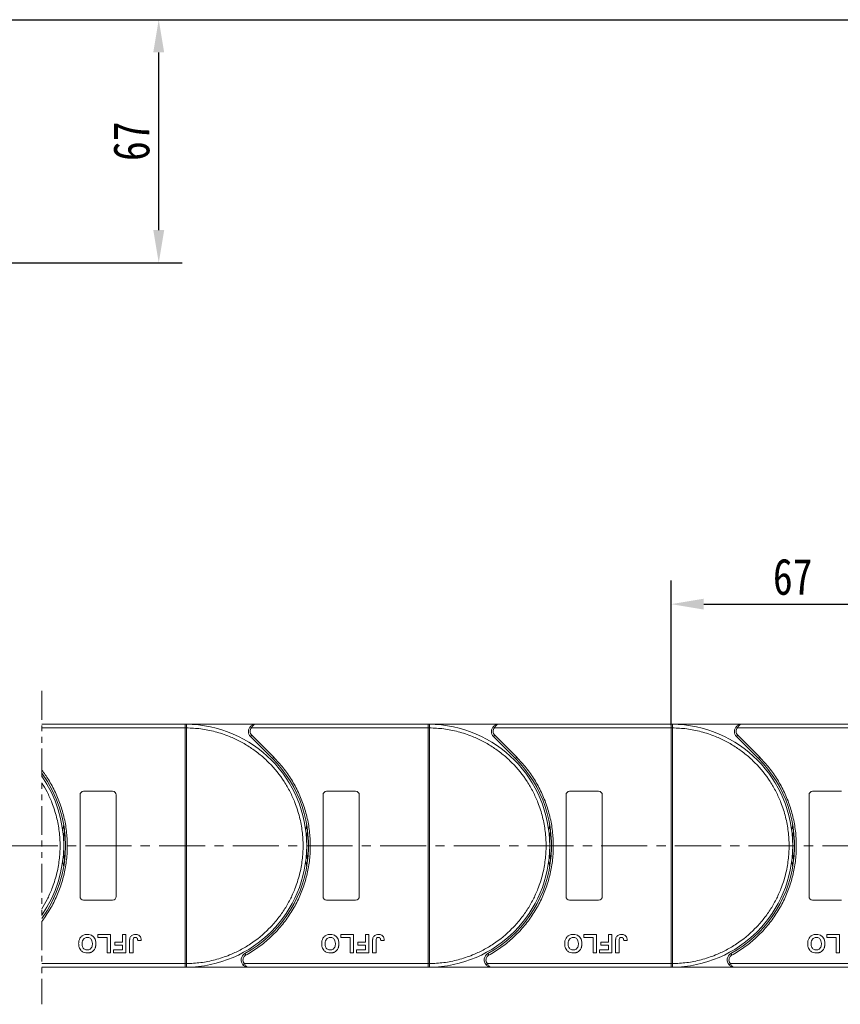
# Model space of a CAD drawing. Header units: millimetres. Extents: x 2145 to 3607, y 659 to 1692.
# Tile 35 of 85: x 3094 to 3320, y 1067 to 1338. Entities that reach past the tile are written whole.
import ezdxf

# ---------------------------------------------------------------- set-up
doc = ezdxf.new("R2010")
doc.units = ezdxf.units.MM
doc.linetypes.add('CENTERX2', pattern=[20.32, 12.7, -2.54, 2.54, -2.54])
doc.linetypes.add('PHANTOM2', pattern=[31.75, 15.875, -3.175, 3.175, -3.175, 3.175, -3.175])
doc.styles.get("Standard").update_dxf_attribs({"font": '仿宋_GB2312.ttf', "width": 0.8})
doc.dimstyles.new('副本 ISO-45.1', dxfattribs={"dimtxt": 10, "dimasz": 9, "dimexe": 6.5, "dimexo": 0.625, "dimgap": 2.5, "dimtad": 1, "dimdsep": 46, "dimtxsty": 'Standard', "dimcen": 2.5, "dimadec": 0, "dimazin": 0, "dimtfac": 1, "dimtmove": 0, "dimatfit": 3, "dimfxl": 0, "dimarcsym": 0})

# ---------------------------------------------------------------- blocks, each defined once
blk = doc.blocks.new('*D2560')
at = {"color": 0, "lineweight": -2}
for p, q in [((3009.85, 1338.08), (3513.83, 1338.08)), ((3507.33, 1085.88), (3507.33, 1329.08)), ((3431.6, 1076.88), (3513.83, 1076.88))]:
    blk.add_line(p, q, dxfattribs=at)
at = {"color": 0, "lineweight": 9}
for points in [[(3505.83, 1329.08), (3508.83, 1329.08), (3507.33, 1338.08)], [(3505.83, 1085.88), (3508.83, 1085.88), (3507.33, 1076.88)]]:
    blk.add_solid(points, dxfattribs=at)
at = {"layer": 'Defpoints', "color": 0, "lineweight": 9}
for p in [(3009.22, 1338.08), (3507.33, 1338.08), (3430.98, 1076.88)]:
    blk.add_point(p, dxfattribs=at)
at = {"color": 0, "lineweight": 9, "insert": (3499.83, 1207.48), "char_height": 10, "attachment_point": 5, "rotation": 90}
blk.add_mtext('2R+67', dxfattribs=at)
blk = doc.blocks.new('*D2563')
at = {"color": 0, "lineweight": -2}
for p, q in [((3012.85, 1338.08), (3138.55, 1338.08)), ((3132.05, 1280.08), (3132.05, 1329.08)), ((3009.85, 1271.08), (3138.55, 1271.08))]:
    blk.add_line(p, q, dxfattribs=at)
at = {"color": 0, "lineweight": 9}
for points in [[(3130.55, 1329.08), (3133.55, 1329.08), (3132.05, 1338.08)], [(3130.55, 1280.08), (3133.55, 1280.08), (3132.05, 1271.08)]]:
    blk.add_solid(points, dxfattribs=at)
at = {"layer": 'Defpoints', "color": 0, "lineweight": 9}
for p in [(3012.22, 1338.08), (3132.05, 1338.08), (3009.22, 1271.08)]:
    blk.add_point(p, dxfattribs=at)
at = {"color": 0, "lineweight": 9, "insert": (3124.55, 1304.58), "char_height": 10, "attachment_point": 5, "rotation": 90}
blk.add_mtext('67', dxfattribs=at)
blk = doc.blocks.new('*D2558')
at = {"color": 0, "lineweight": -2}
for p, q in [((3273.34, 1143.65), (3273.34, 1183.48)), ((3340.34, 1144), (3340.34, 1183.48)), ((3282.34, 1176.98), (3331.34, 1176.98))]:
    blk.add_line(p, q, dxfattribs=at)
at = {"color": 0, "lineweight": 9}
for points in [[(3282.34, 1178.48), (3282.34, 1175.48), (3273.34, 1176.98)], [(3331.34, 1178.48), (3331.34, 1175.48), (3340.34, 1176.98)]]:
    blk.add_solid(points, dxfattribs=at)
at = {"layer": 'Defpoints', "color": 0, "lineweight": 9}
for p in [(3340.34, 1176.98), (3273.34, 1143.03), (3340.34, 1143.38)]:
    blk.add_point(p, dxfattribs=at)
at = {"color": 0, "lineweight": 9, "insert": (3306.84, 1184.48), "char_height": 10, "attachment_point": 5}
blk.add_mtext('67', dxfattribs=at)

msp = doc.modelspace()

# ---------------------------------------------------------------- linework, layer by layer
at = {"color": 3, "linetype": 'PHANTOM2', "lineweight": 9, "ltscale": 0.5}
msp.add_line((3099.825, 1153.059), (3099.823, 1066.669), dxfattribs=at)
at = {"color": 7, "linetype": 'Continuous', "lineweight": 15}
for p, q in [((3139.344, 1143.88), (3099.824, 1143.88)), ((3099.824, 1142.88), (3139.344, 1142.88)), ((3139.344, 1143.88), (3139.578, 1143.879)), ((3158.755, 1143.88), (3139.344, 1143.88)), ((3139.344, 1077.882), (3139.344, 1142.878)), ((3139.344, 1142.878), (3139.694, 1142.878)), ((3139.694, 1142.881), (3139.694, 1142.878)), ((3139.694, 1142.878), (3139.694, 1077.882)), ((3157.265, 1143.213), (3157.637, 1142.88)), ((3157.637, 1142.88), (3206.344, 1142.88)), ((3206.344, 1143.88), (3158.755, 1143.88)), ((3225.755, 1143.88), (3206.344, 1143.88)), ((3206.344, 1143.88), (3206.578, 1143.879)), ((3206.344, 1077.882), (3206.344, 1142.878)), ((3206.344, 1142.878), (3206.694, 1142.878)), ((3206.694, 1142.881), (3206.694, 1142.878)), ((3206.694, 1142.878), (3206.694, 1077.882)), ((3224.265, 1143.213), (3224.637, 1142.88)), ((3224.637, 1142.88), (3273.344, 1142.88)), ((3273.344, 1143.88), (3225.755, 1143.88)), ((3273.344, 1143.88), (3273.578, 1143.879)), ((3292.755, 1143.88), (3273.344, 1143.88)), ((3273.344, 1077.882), (3273.344, 1142.878)), ((3273.344, 1142.878), (3273.694, 1142.878)), ((3273.694, 1142.881), (3273.694, 1142.878)), ((3273.694, 1142.878), (3273.694, 1077.882)), ((3291.265, 1143.213), (3291.637, 1142.88)), ((3291.637, 1142.88), (3340.344, 1142.88)), ((3340.344, 1143.88), (3292.755, 1143.88)), ((3157.695, 1140.819), (3157.341, 1140.466)), ((3157.341, 1140.466), (3163.385, 1134.421)), ((3157.695, 1140.819), (3163.739, 1134.775)), ((3224.695, 1140.819), (3224.341, 1140.466)), ((3224.341, 1140.466), (3230.385, 1134.421)), ((3224.695, 1140.819), (3230.739, 1134.775)), ((3291.695, 1140.819), (3291.341, 1140.466)), ((3291.341, 1140.466), (3297.385, 1134.421)), ((3291.695, 1140.819), (3297.739, 1134.775)), ((3163.739, 1134.775), (3163.385, 1134.421)), ((3230.739, 1134.775), (3230.385, 1134.421)), ((3297.739, 1134.775), (3297.385, 1134.421)), ((3110.344, 1096.38), (3110.344, 1124.38)), ((3111.344, 1125.38), (3119.344, 1125.38)), ((3120.344, 1124.38), (3120.344, 1096.38)), ((3177.344, 1096.38), (3177.344, 1124.38)), ((3178.344, 1125.38), (3186.344, 1125.38)), ((3187.344, 1124.38), (3187.344, 1096.38)), ((3244.344, 1096.38), (3244.344, 1124.38)), ((3245.344, 1125.38), (3253.344, 1125.38)), ((3254.344, 1124.38), (3254.344, 1096.38)), ((3311.344, 1096.38), (3311.344, 1124.38)), ((3312.344, 1125.38), (3320.344, 1125.38)), ((3119.344, 1095.38), (3111.344, 1095.38)), ((3186.344, 1095.38), (3178.344, 1095.38)), ((3253.344, 1095.38), (3245.344, 1095.38)), ((3320.344, 1095.38), (3312.344, 1095.38)), ((3115.228, 1085.046), (3115.228, 1085.88)), ((3115.228, 1085.88), (3118.754, 1085.88)), ((3118.754, 1085.88), (3118.754, 1080.88)), ((3122.023, 1085.88), (3122.985, 1085.88)), ((3122.023, 1083.764), (3122.023, 1085.88)), ((3122.985, 1085.88), (3122.985, 1080.88)), ((3182.228, 1085.88), (3185.754, 1085.88)), ((3182.228, 1085.046), (3182.228, 1085.88)), ((3185.754, 1085.88), (3185.754, 1080.88)), ((3189.023, 1085.88), (3189.985, 1085.88)), ((3189.023, 1083.764), (3189.023, 1085.88)), ((3189.985, 1085.88), (3189.985, 1080.88)), ((3249.228, 1085.88), (3252.754, 1085.88)), ((3249.228, 1085.046), (3249.228, 1085.88)), ((3252.754, 1085.88), (3252.754, 1080.88)), ((3256.023, 1085.88), (3256.985, 1085.88)), ((3256.023, 1083.764), (3256.023, 1085.88)), ((3256.985, 1085.88), (3256.985, 1080.88)), ((3316.228, 1085.88), (3319.754, 1085.88)), ((3316.228, 1085.046), (3316.228, 1085.88)), ((3319.754, 1085.88), (3319.754, 1080.88)), ((3117.792, 1085.046), (3115.228, 1085.046)), ((3117.792, 1080.88), (3117.792, 1085.046)), ((3119.908, 1082.931), (3119.908, 1083.764)), ((3119.908, 1083.764), (3122.023, 1083.764)), ((3122.023, 1082.931), (3119.908, 1082.931)), ((3122.023, 1081.713), (3122.023, 1082.931)), ((3124.01, 1080.88), (3124.01, 1084.032)), ((3124.972, 1084.116), (3124.972, 1080.88)), ((3126.254, 1084.213), (3127.215, 1084.277)), ((3184.792, 1085.046), (3182.228, 1085.046)), ((3184.792, 1080.88), (3184.792, 1085.046)), ((3186.908, 1082.931), (3186.908, 1083.764)), ((3186.908, 1083.764), (3189.023, 1083.764)), ((3189.023, 1082.931), (3186.908, 1082.931)), ((3189.023, 1081.713), (3189.023, 1082.931)), ((3191.01, 1080.88), (3191.01, 1084.032)), ((3191.972, 1084.116), (3191.972, 1080.88)), ((3193.254, 1084.213), (3194.215, 1084.277)), ((3251.792, 1085.046), (3249.228, 1085.046)), ((3251.792, 1080.88), (3251.792, 1085.046)), ((3253.908, 1082.931), (3253.908, 1083.764)), ((3253.908, 1083.764), (3256.023, 1083.764)), ((3256.023, 1082.931), (3253.908, 1082.931)), ((3256.023, 1081.713), (3256.023, 1082.931)), ((3258.01, 1080.88), (3258.01, 1084.032)), ((3258.972, 1084.116), (3258.972, 1080.88)), ((3260.254, 1084.213), (3261.215, 1084.277)), ((3318.792, 1085.046), (3316.228, 1085.046)), ((3318.792, 1080.88), (3318.792, 1085.046)), ((3118.754, 1080.88), (3117.792, 1080.88)), ((3119.587, 1081.713), (3122.023, 1081.713)), ((3119.587, 1080.88), (3119.587, 1081.713)), ((3122.985, 1080.88), (3119.587, 1080.88)), ((3124.972, 1080.88), (3124.01, 1080.88)), ((3155.804, 1080.63), (3156.046, 1080.192)), ((3185.754, 1080.88), (3184.792, 1080.88)), ((3186.587, 1080.88), (3186.587, 1081.713)), ((3186.587, 1081.713), (3189.023, 1081.713)), ((3189.985, 1080.88), (3186.587, 1080.88)), ((3191.972, 1080.88), (3191.01, 1080.88)), ((3222.804, 1080.63), (3223.046, 1080.192)), ((3252.754, 1080.88), (3251.792, 1080.88)), ((3253.587, 1080.88), (3253.587, 1081.713)), ((3253.587, 1081.713), (3256.023, 1081.713)), ((3256.985, 1080.88), (3253.587, 1080.88)), ((3258.972, 1080.88), (3258.01, 1080.88)), ((3289.804, 1080.63), (3290.046, 1080.192)), ((3319.754, 1080.88), (3318.792, 1080.88)), ((3139.344, 1077.88), (3099.824, 1077.88)), ((3139.694, 1077.882), (3139.344, 1077.882)), ((3139.694, 1077.882), (3139.694, 1077.879)), ((3155.654, 1077.88), (3155.281, 1077.546)), ((3206.344, 1077.88), (3155.654, 1077.88)), ((3206.694, 1077.882), (3206.344, 1077.882)), ((3206.694, 1077.882), (3206.694, 1077.879)), ((3222.654, 1077.88), (3222.281, 1077.546)), ((3273.344, 1077.88), (3222.654, 1077.88)), ((3273.694, 1077.882), (3273.344, 1077.882)), ((3273.694, 1077.882), (3273.694, 1077.879)), ((3289.654, 1077.88), (3289.281, 1077.546)), ((3340.344, 1077.88), (3289.654, 1077.88)), ((3099.824, 1076.88), (3139.344, 1076.88)), ((3139.578, 1076.881), (3139.344, 1076.88)), ((3139.344, 1076.88), (3156.772, 1076.88)), ((3156.772, 1076.88), (3206.344, 1076.88)), ((3206.578, 1076.881), (3206.344, 1076.88)), ((3206.344, 1076.88), (3223.772, 1076.88)), ((3223.772, 1076.88), (3273.344, 1076.88)), ((3273.578, 1076.881), (3273.344, 1076.88)), ((3273.344, 1076.88), (3290.772, 1076.88)), ((3290.772, 1076.88), (3340.344, 1076.88))]:
    msp.add_line(p, q, dxfattribs=at)
at = {"color": 1, "linetype": 'CENTERX2', "lineweight": 13}
msp.add_line((3449.642, 1110.38), (2743.83, 1110.38), dxfattribs=at)
at = {"color": 7, "linetype": 'Continuous', "lineweight": 15, "flags": 128}
for points in [[(3105.592, 1114.48), (3105.625, 1114.746), (3105.844, 1116.189)], [(3172.592, 1114.48), (3172.625, 1114.746), (3172.844, 1116.189)], [(3239.592, 1114.48), (3239.625, 1114.746), (3239.844, 1116.189)], [(3306.592, 1114.48), (3306.625, 1114.746), (3306.844, 1116.189)], [(3105.844, 1104.57), (3105.625, 1106.013), (3105.592, 1106.28)], [(3172.844, 1104.57), (3172.625, 1106.013), (3172.592, 1106.28)], [(3239.844, 1104.57), (3239.625, 1106.013), (3239.592, 1106.28)], [(3306.844, 1104.57), (3306.625, 1106.013), (3306.592, 1106.28)]]:
    msp.add_lwpolyline(points, dxfattribs=at)
at = {"color": 7, "linetype": 'Continuous', "lineweight": 15}
for centre, radius, start, end in [((3139.58, 1143.584), 0.295, 90.53836, 143.36012), ((3139.606, 1112.697), 30.184, 89.8339, 90.49831), ((3139.344, 1110.38), 33.5, 270.40019, 89.59981), ((3158.755, 1141.88), 2, 138.18969, 225), ((3206.58, 1143.584), 0.295, 90.53836, 143.36012), ((3206.606, 1112.697), 30.184, 89.8339, 90.49831), ((3206.344, 1110.38), 33.5, 270.40019, 89.59981), ((3225.755, 1141.88), 2, 138.18969, 225), ((3273.58, 1143.584), 0.295, 90.53836, 143.36012), ((3273.606, 1112.697), 30.184, 89.8339, 90.49831), ((3273.344, 1110.38), 33.5, 270.40019, 89.59981), ((3292.755, 1141.88), 2, 138.18969, 225), ((3139.344, 1110.38), 34, 298.95502, 45), ((3206.344, 1110.38), 34, 298.95502, 45), ((3273.344, 1110.38), 34, 298.95502, 45), ((3072.344, 1110.38), 34, 323.92415, 36.07429), ((3072.344, 1110.38), 33.5, 325.11501, 34.88342), ((3111.344, 1124.38), 1, 90, 180), ((3119.344, 1124.38), 1, 0, 90), ((3178.344, 1124.38), 1, 90, 180), ((3186.344, 1124.38), 1, 0, 90), ((3245.344, 1124.38), 1, 90, 180), ((3253.344, 1124.38), 1, 0, 90), ((3312.344, 1124.38), 1, 90, 180), ((3139.344, 1110.38), 33.5, 172.96973, 187.03027), ((3206.344, 1110.38), 33.5, 172.96973, 187.03027), ((3273.344, 1110.38), 33.5, 172.96973, 187.03027), ((3340.344, 1110.38), 33.5, 172.96973, 187.03027), ((3111.344, 1096.38), 1, 180, 270), ((3119.344, 1096.38), 1, 270, 0), ((3178.344, 1096.38), 1, 180, 270), ((3186.344, 1096.38), 1, 270, 0), ((3245.344, 1096.38), 1, 180, 270), ((3253.344, 1096.38), 1, 270, 360), ((3312.344, 1096.38), 1, 180, 270), ((3156.772, 1078.88), 2, 118.95502, 221.81031), ((3223.772, 1078.88), 2, 118.95502, 221.81031), ((3290.772, 1078.88), 2, 118.95502, 221.81031), ((3139.606, 1108.062), 30.184, 269.50169, 270.1661), ((3206.606, 1108.062), 30.184, 269.50169, 270.1661), ((3273.606, 1108.062), 30.184, 269.50169, 270.1661), ((3139.58, 1077.176), 0.295, 216.63988, 269.46164), ((3206.58, 1077.176), 0.295, 216.63988, 269.46164), ((3273.58, 1077.176), 0.295, 216.63988, 269.46164)]:
    msp.add_arc(centre, radius, start, end, dxfattribs=at)
for points in [[(3139.344, 1143.76), (3139.344, 1143.795), (3139.344, 1143.864), (3139.344, 1143.875), (3139.344, 1143.88)], [(3157.637, 1142.88), (3157.527, 1142.731), (3157.308, 1142.433), (3157.273, 1142.064), (3157.255, 1141.88)], [(3206.344, 1143.76), (3206.344, 1143.795), (3206.344, 1143.864), (3206.344, 1143.875), (3206.344, 1143.88)], [(3224.637, 1142.88), (3224.527, 1142.731), (3224.308, 1142.433), (3224.273, 1142.064), (3224.255, 1141.88)], [(3273.344, 1143.76), (3273.344, 1143.795), (3273.344, 1143.864), (3273.344, 1143.875), (3273.344, 1143.88)], [(3291.637, 1142.88), (3291.527, 1142.731), (3291.308, 1142.433), (3291.273, 1142.064), (3291.255, 1141.88)], [(3157.255, 1141.88), (3157.276, 1141.681), (3157.317, 1141.284), (3157.569, 1140.974), (3157.695, 1140.819)], [(3224.255, 1141.88), (3224.276, 1141.681), (3224.317, 1141.284), (3224.569, 1140.974), (3224.695, 1140.819)], [(3291.255, 1141.88), (3291.276, 1141.681), (3291.317, 1141.284), (3291.569, 1140.974), (3291.695, 1140.819)], [(3155.272, 1078.88), (3155.29, 1078.695), (3155.325, 1078.327), (3155.544, 1078.029), (3155.654, 1077.88)], [(3222.272, 1078.88), (3222.29, 1078.695), (3222.325, 1078.327), (3222.544, 1078.029), (3222.654, 1077.88)], [(3289.272, 1078.88), (3289.29, 1078.695), (3289.325, 1078.327), (3289.544, 1078.029), (3289.654, 1077.88)], [(3139.344, 1076.88), (3139.344, 1076.885), (3139.344, 1076.895), (3139.344, 1076.965), (3139.344, 1077)], [(3206.344, 1076.88), (3206.344, 1076.885), (3206.344, 1076.895), (3206.344, 1076.965), (3206.344, 1077)], [(3273.344, 1076.88), (3273.344, 1076.885), (3273.344, 1076.895), (3273.344, 1076.965), (3273.344, 1077)]]:
    msp.add_open_spline(points, degree=3, dxfattribs=at)
for points, knots in [([(3139.344, 1142.88), (3139.344, 1142.992), (3139.344, 1143.217), (3139.344, 1143.516), (3139.344, 1143.684), (3139.344, 1143.749), (3139.344, 1143.76)], [0, 0, 0, 0, 0.3133566, 0.6267132, 0.9400698, 1, 1, 1, 1]), ([(3139.344, 1142.878), (3139.344, 1142.878), (3139.344, 1142.879), (3139.344, 1142.879), (3139.344, 1142.88), (3139.344, 1142.88)], [0, 0, 0, 0, 0.3846661, 0.6923333, 1, 1, 1, 1]), ([(3139.578, 1143.879), (3139.595, 1143.876), (3139.632, 1143.87), (3139.661, 1143.816), (3139.68, 1143.723), (3139.691, 1143.576), (3139.694, 1143.381), (3139.694, 1143.136), (3139.694, 1142.971), (3139.694, 1142.881)], [0, 0, 0, 0, 0.1119973, 0.2448439, 0.3691679, 0.5008987, 0.6875333, 0.8281382, 1, 1, 1, 1]), ([(3139.694, 1142.878), (3141.006, 1142.818), (3143.672, 1142.695), (3147.661, 1141.882), (3151.305, 1140.676), (3154.54, 1139.17), (3157.366, 1137.492), (3160.027, 1135.523), (3163.306, 1132.531), (3166.094, 1129.067), (3168.296, 1125.266), (3169.766, 1122.014), (3170.939, 1118.358), (3171.682, 1114.36), (3171.923, 1110.38), (3171.682, 1106.399), (3170.939, 1102.402), (3169.766, 1098.745), (3168.296, 1095.494), (3166.648, 1092.65), (3164.708, 1089.968), (3161.752, 1086.658), (3158.317, 1083.832), (3154.54, 1081.59), (3151.305, 1080.083), (3147.661, 1078.878), (3143.672, 1078.064), (3141.006, 1077.942), (3139.694, 1077.882)], [0, 0, 0, 0, 0.038862, 0.078912, 0.1200677, 0.1522272, 0.1843815, 0.2172151, 0.2500433, 0.3156185, 0.347778, 0.3799323, 0.4210926, 0.4611415, 0.5, 0.5388632, 0.578912, 0.6200677, 0.6522272, 0.6843815, 0.7172151, 0.7500433, 0.8156185, 0.847778, 0.8799323, 0.9210926, 0.9611404, 1, 1, 1, 1]), ([(3157.265, 1143.213), (3157.359, 1143.307), (3157.569, 1143.514), (3158.067, 1143.801), (3158.486, 1143.849), (3158.755, 1143.88)], [0, 0, 0, 0, 0.2270634, 0.5015869, 1, 1, 1, 1]), ([(3158.755, 1143.88), (3158.649, 1143.867), (3158.437, 1143.841), (3158.128, 1143.629), (3157.849, 1143.303), (3157.705, 1143.015), (3157.637, 1142.88)], [0, 0, 0, 0, 0.2515188, 0.5017844, 0.7656323, 1, 1, 1, 1]), ([(3206.344, 1142.88), (3206.344, 1142.992), (3206.344, 1143.217), (3206.344, 1143.516), (3206.344, 1143.684), (3206.344, 1143.749), (3206.344, 1143.76)], [0, 0, 0, 0, 0.3133566, 0.6267132, 0.9400698, 1, 1, 1, 1]), ([(3206.344, 1142.878), (3206.344, 1142.878), (3206.344, 1142.879), (3206.344, 1142.879), (3206.344, 1142.88), (3206.344, 1142.88)], [0, 0, 0, 0, 0.3846661, 0.6923333, 1, 1, 1, 1]), ([(3206.578, 1143.879), (3206.595, 1143.876), (3206.632, 1143.87), (3206.661, 1143.816), (3206.68, 1143.723), (3206.691, 1143.576), (3206.694, 1143.381), (3206.694, 1143.136), (3206.694, 1142.971), (3206.694, 1142.881)], [0, 0, 0, 0, 0.1119973, 0.2448439, 0.3691679, 0.5008987, 0.6875333, 0.8281382, 1, 1, 1, 1]), ([(3206.694, 1142.878), (3208.006, 1142.818), (3210.672, 1142.695), (3214.661, 1141.882), (3218.305, 1140.676), (3221.54, 1139.17), (3224.366, 1137.492), (3227.027, 1135.523), (3230.306, 1132.531), (3233.094, 1129.067), (3235.296, 1125.266), (3236.766, 1122.014), (3237.939, 1118.358), (3238.682, 1114.36), (3238.923, 1110.38), (3238.682, 1106.399), (3237.939, 1102.402), (3236.766, 1098.745), (3235.296, 1095.494), (3233.648, 1092.65), (3231.708, 1089.968), (3228.752, 1086.658), (3225.317, 1083.832), (3221.54, 1081.59), (3218.305, 1080.083), (3214.661, 1078.878), (3210.672, 1078.064), (3208.006, 1077.942), (3206.694, 1077.882)], [0, 0, 0, 0, 0.038862, 0.078912, 0.1200677, 0.1522272, 0.1843815, 0.2172151, 0.2500433, 0.3156185, 0.347778, 0.3799323, 0.4210926, 0.4611415, 0.5, 0.5388632, 0.578912, 0.6200677, 0.6522272, 0.6843815, 0.7172151, 0.7500433, 0.8156185, 0.847778, 0.8799323, 0.9210926, 0.9611404, 1, 1, 1, 1]), ([(3224.265, 1143.213), (3224.359, 1143.307), (3224.569, 1143.514), (3225.067, 1143.801), (3225.486, 1143.849), (3225.755, 1143.88)], [0, 0, 0, 0, 0.2270634, 0.50158693, 1, 1, 1, 1]), ([(3225.755, 1143.88), (3225.649, 1143.867), (3225.437, 1143.841), (3225.128, 1143.629), (3224.849, 1143.303), (3224.705, 1143.015), (3224.637, 1142.88)], [0, 0, 0, 0, 0.2515188, 0.5017844, 0.7656323, 1, 1, 1, 1]), ([(3273.344, 1142.88), (3273.344, 1142.992), (3273.344, 1143.217), (3273.344, 1143.516), (3273.344, 1143.684), (3273.344, 1143.749), (3273.344, 1143.76)], [0, 0, 0, 0, 0.3133566, 0.6267132, 0.9400698, 1, 1, 1, 1]), ([(3273.344, 1142.878), (3273.344, 1142.878), (3273.344, 1142.879), (3273.344, 1142.879), (3273.344, 1142.88), (3273.344, 1142.88)], [0, 0, 0, 0, 0.3846661, 0.6923333, 1, 1, 1, 1]), ([(3273.578, 1143.879), (3273.595, 1143.876), (3273.632, 1143.87), (3273.661, 1143.816), (3273.68, 1143.723), (3273.691, 1143.576), (3273.694, 1143.381), (3273.694, 1143.136), (3273.694, 1142.971), (3273.694, 1142.881)], [0, 0, 0, 0, 0.1119973, 0.2448439, 0.3691679, 0.5008987, 0.6875333, 0.8281382, 1, 1, 1, 1]), ([(3273.694, 1142.878), (3275.006, 1142.818), (3277.672, 1142.695), (3281.661, 1141.882), (3285.305, 1140.676), (3288.54, 1139.17), (3291.366, 1137.492), (3294.027, 1135.523), (3297.306, 1132.531), (3300.094, 1129.067), (3302.296, 1125.266), (3303.766, 1122.014), (3304.939, 1118.358), (3305.682, 1114.36), (3305.923, 1110.38), (3305.682, 1106.399), (3304.939, 1102.402), (3303.766, 1098.745), (3302.296, 1095.494), (3300.648, 1092.65), (3298.708, 1089.968), (3295.752, 1086.658), (3292.317, 1083.832), (3288.54, 1081.59), (3285.305, 1080.083), (3281.661, 1078.878), (3277.672, 1078.064), (3275.006, 1077.942), (3273.694, 1077.882)], [0, 0, 0, 0, 0.038862, 0.078912, 0.1200677, 0.1522272, 0.1843815, 0.2172151, 0.2500433, 0.3156185, 0.347778, 0.3799323, 0.4210926, 0.4611415, 0.5, 0.5388632, 0.578912, 0.6200677, 0.6522272, 0.6843815, 0.7172151, 0.7500433, 0.8156185, 0.847778, 0.8799323, 0.9210926, 0.9611404, 1, 1, 1, 1]), ([(3291.265, 1143.213), (3291.359, 1143.307), (3291.569, 1143.514), (3292.067, 1143.801), (3292.486, 1143.849), (3292.755, 1143.88)], [0, 0, 0, 0, 0.2270634, 0.50158693, 1, 1, 1, 1]), ([(3292.755, 1143.88), (3292.649, 1143.867), (3292.437, 1143.841), (3292.128, 1143.629), (3291.849, 1143.303), (3291.705, 1143.015), (3291.637, 1142.88)], [0, 0, 0, 0, 0.2515188, 0.5017844, 0.7656323, 1, 1, 1, 1]), ([(3163.739, 1134.775), (3164.636, 1133.817), (3166.432, 1131.9), (3168.703, 1128.633), (3170.629, 1125.112), (3172.138, 1121.345), (3173.197, 1117.429), (3173.783, 1113.457), (3173.908, 1109.484), (3173.58, 1105.555), (3172.809, 1101.687), (3171.591, 1097.904), (3169.929, 1094.248), (3167.83, 1090.777), (3165.339, 1087.575), (3162.514, 1084.723), (3159.428, 1082.211), (3157.173, 1080.865), (3156.046, 1080.192)], [0, 0, 0, 0, 0.0616516, 0.1233073, 0.1864354, 0.25, 0.3135645, 0.3766927, 0.4383422, 0.5, 0.5616495, 0.6233073, 0.6864354, 0.75, 0.8135645, 0.8766927, 0.9383443, 1, 1, 1, 1]), ([(3230.739, 1134.775), (3231.636, 1133.817), (3233.432, 1131.9), (3235.703, 1128.633), (3237.629, 1125.112), (3239.138, 1121.345), (3240.197, 1117.429), (3240.783, 1113.457), (3240.908, 1109.484), (3240.58, 1105.555), (3239.809, 1101.687), (3238.591, 1097.904), (3236.929, 1094.248), (3234.83, 1090.777), (3232.339, 1087.575), (3229.514, 1084.723), (3226.428, 1082.211), (3224.173, 1080.865), (3223.046, 1080.192)], [0, 0, 0, 0, 0.0616516, 0.1233073, 0.1864354, 0.25, 0.3135645, 0.3766927, 0.4383422, 0.5, 0.5616495, 0.6233073, 0.6864354, 0.75, 0.8135645, 0.8766927, 0.9383443, 1, 1, 1, 1]), ([(3297.739, 1134.775), (3298.636, 1133.817), (3300.432, 1131.9), (3302.703, 1128.633), (3304.629, 1125.112), (3306.138, 1121.345), (3307.197, 1117.429), (3307.783, 1113.457), (3307.908, 1109.484), (3307.58, 1105.555), (3306.809, 1101.687), (3305.591, 1097.904), (3303.929, 1094.248), (3301.83, 1090.777), (3299.339, 1087.575), (3296.514, 1084.723), (3293.428, 1082.211), (3291.173, 1080.865), (3290.046, 1080.192)], [0, 0, 0, 0, 0.0616516, 0.1233073, 0.1864354, 0.25, 0.3135645, 0.3766927, 0.4383422, 0.5, 0.5616495, 0.6233073, 0.6864354, 0.75, 0.8135645, 0.8766927, 0.9383443, 1, 1, 1, 1]), ([(3099.824, 1131.247), (3100.468, 1130.404), (3101.824, 1128.412), (3103.629, 1125.112), (3105.138, 1121.345), (3106.197, 1117.429), (3106.783, 1113.457), (3106.908, 1109.484), (3106.58, 1105.555), (3105.809, 1101.687), (3104.591, 1097.904), (3102.929, 1094.248), (3101.254, 1091.478), (3100.147, 1089.947), (3099.824, 1089.52)], [0.07346694, 0.07346694, 0.07346694, 0.07346694, 0.12330728, 0.18643543, 0.24999997, 0.31356452, 0.37669267, 0.43834219, 0.49999997, 0.5616495, 0.62330728, 0.68643543, 0.74999997, 0.77515142, 0.77515142, 0.77515142, 0.77515142]), ([(3099.824, 1127.731), (3100.335, 1126.922), (3101.35, 1125.147), (3102.766, 1122.014), (3103.939, 1118.358), (3104.682, 1114.36), (3104.923, 1110.38), (3104.682, 1106.399), (3103.939, 1102.402), (3102.766, 1098.745), (3101.35, 1095.612), (3100.335, 1093.837), (3099.824, 1093.028)], [0.31946604, 0.31946604, 0.31946604, 0.31946604, 0.34777802, 0.37993233, 0.42109262, 0.46114154, 0.50000001, 0.53886316, 0.57891202, 0.62006769, 0.65222721, 0.6805396, 0.6805396, 0.6805396, 0.6805396]), ([(3109.972, 1083.387), (3109.975, 1083.52), (3109.986, 1083.922), (3110.128, 1084.563), (3110.519, 1085.224), (3111.093, 1085.691), (3111.733, 1085.917), (3112.154, 1085.936), (3112.337, 1085.944)], [0, 0, 0, 0, 0.1018882, 0.3073435, 0.4929627, 0.6786474, 0.8607914, 1, 1, 1, 1]), ([(3112.337, 1085.944), (3112.47, 1085.939), (3112.874, 1085.926), (3113.534, 1085.735), (3114.156, 1085.246), (3114.581, 1084.537), (3114.706, 1083.9), (3114.714, 1083.498), (3114.715, 1083.41)], [0, 0, 0, 0, 0.1021706, 0.3092201, 0.51365, 0.6922749, 0.9324126, 1, 1, 1, 1]), ([(3124.119, 1084.982), (3124.173, 1085.107), (3124.282, 1085.356), (3124.585, 1085.658), (3125.051, 1085.907), (3125.437, 1085.93), (3125.671, 1085.944)], [0, 0, 0, 0, 0.2064605, 0.4135145, 0.6452106, 1, 1, 1, 1]), ([(3125.671, 1085.944), (3125.805, 1085.938), (3126.109, 1085.925), (3126.561, 1085.764), (3126.919, 1085.439), (3127.174, 1084.931), (3127.199, 1084.534), (3127.215, 1084.277)], [0, 0, 0, 0, 0.1552919, 0.3531453, 0.543243, 0.704067, 1, 1, 1, 1]), ([(3176.972, 1083.387), (3176.975, 1083.52), (3176.986, 1083.922), (3177.128, 1084.563), (3177.519, 1085.224), (3178.093, 1085.691), (3178.733, 1085.917), (3179.154, 1085.936), (3179.337, 1085.944)], [0, 0, 0, 0, 0.1018882, 0.3073435, 0.4929627, 0.6786474, 0.8607914, 1, 1, 1, 1]), ([(3179.337, 1085.944), (3179.47, 1085.939), (3179.874, 1085.926), (3180.534, 1085.735), (3181.156, 1085.246), (3181.581, 1084.537), (3181.706, 1083.9), (3181.714, 1083.498), (3181.715, 1083.41)], [0, 0, 0, 0, 0.1021706, 0.3092201, 0.51365, 0.6922749, 0.9324126, 1, 1, 1, 1]), ([(3191.119, 1084.982), (3191.173, 1085.107), (3191.282, 1085.356), (3191.585, 1085.658), (3192.051, 1085.907), (3192.437, 1085.93), (3192.671, 1085.944)], [0, 0, 0, 0, 0.2064605, 0.4135145, 0.6452106, 1, 1, 1, 1]), ([(3192.671, 1085.944), (3192.805, 1085.938), (3193.109, 1085.925), (3193.561, 1085.764), (3193.919, 1085.439), (3194.174, 1084.931), (3194.199, 1084.534), (3194.215, 1084.277)], [0, 0, 0, 0, 0.1552919, 0.3531453, 0.543243, 0.704067, 1, 1, 1, 1]), ([(3243.972, 1083.387), (3243.975, 1083.52), (3243.986, 1083.922), (3244.128, 1084.563), (3244.519, 1085.224), (3245.093, 1085.691), (3245.733, 1085.917), (3246.154, 1085.936), (3246.337, 1085.944)], [0, 0, 0, 0, 0.1018882, 0.3073435, 0.4929627, 0.6786474, 0.8607914, 1, 1, 1, 1]), ([(3246.337, 1085.944), (3246.47, 1085.939), (3246.874, 1085.926), (3247.534, 1085.735), (3248.156, 1085.246), (3248.581, 1084.537), (3248.706, 1083.9), (3248.714, 1083.498), (3248.715, 1083.41)], [0, 0, 0, 0, 0.1021706, 0.3092201, 0.51365, 0.6922749, 0.9324126, 1, 1, 1, 1]), ([(3258.119, 1084.982), (3258.173, 1085.107), (3258.282, 1085.356), (3258.585, 1085.658), (3259.051, 1085.907), (3259.437, 1085.93), (3259.671, 1085.944)], [0, 0, 0, 0, 0.2064605, 0.4135145, 0.6452106, 1, 1, 1, 1]), ([(3259.671, 1085.944), (3259.805, 1085.938), (3260.109, 1085.925), (3260.561, 1085.764), (3260.919, 1085.439), (3261.174, 1084.931), (3261.199, 1084.534), (3261.215, 1084.277)], [0, 0, 0, 0, 0.1552919, 0.3531453, 0.543243, 0.704067, 1, 1, 1, 1]), ([(3310.972, 1083.387), (3310.975, 1083.52), (3310.986, 1083.922), (3311.128, 1084.563), (3311.519, 1085.224), (3312.093, 1085.691), (3312.733, 1085.917), (3313.154, 1085.936), (3313.337, 1085.944)], [0, 0, 0, 0, 0.1018882, 0.3073435, 0.4929627, 0.6786474, 0.8607914, 1, 1, 1, 1]), ([(3313.337, 1085.944), (3313.47, 1085.939), (3313.874, 1085.926), (3314.534, 1085.735), (3315.156, 1085.246), (3315.581, 1084.537), (3315.706, 1083.9), (3315.714, 1083.498), (3315.715, 1083.41)], [0, 0, 0, 0, 0.1021706, 0.3092201, 0.51365, 0.6922749, 0.9324126, 1, 1, 1, 1]), ([(3112.351, 1080.816), (3112.217, 1080.82), (3111.813, 1080.834), (3111.159, 1081.028), (3110.541, 1081.515), (3110.113, 1082.223), (3109.982, 1082.874), (3109.974, 1083.288), (3109.972, 1083.387)], [0, 0, 0, 0, 0.1013981, 0.3069957, 0.5061443, 0.6852619, 0.9245571, 1, 1, 1, 1]), ([(3110.933, 1083.363), (3110.938, 1083.496), (3110.949, 1083.872), (3111.089, 1084.394), (3111.436, 1084.814), (3111.813, 1085.044), (3112.132, 1085.105), (3112.306, 1085.11), (3112.339, 1085.111)], [0, 0, 0, 0, 0.1585903, 0.4472388, 0.6203806, 0.7935748, 0.9612953, 1, 1, 1, 1]), ([(3112.339, 1081.649), (3112.204, 1081.657), (3111.934, 1081.674), (3111.55, 1081.843), (3111.239, 1082.131), (3111.001, 1082.593), (3110.939, 1083.022), (3110.934, 1083.308), (3110.933, 1083.363)], [0, 0, 0, 0, 0.1602922, 0.3219224, 0.4907614, 0.6575692, 0.9338827, 1, 1, 1, 1]), ([(3112.339, 1085.111), (3112.473, 1085.101), (3112.744, 1085.083), (3113.124, 1084.901), (3113.447, 1084.601), (3113.696, 1084.108), (3113.75, 1083.676), (3113.754, 1083.405), (3113.754, 1083.377)], [0, 0, 0, 0, 0.1597099, 0.3204292, 0.4910735, 0.6770503, 0.9662903, 1, 1, 1, 1]), ([(3113.754, 1083.377), (3113.75, 1083.243), (3113.74, 1082.906), (3113.622, 1082.428), (3113.337, 1082.013), (3112.979, 1081.759), (3112.626, 1081.659), (3112.412, 1081.652), (3112.339, 1081.649)], [0, 0, 0, 0, 0.15861661, 0.40086372, 0.57305935, 0.74548557, 0.91298519, 1, 1, 1, 1]), ([(3114.715, 1083.41), (3114.715, 1083.343), (3114.714, 1083.21), (3114.699, 1083.003), (3114.675, 1082.789), (3114.633, 1082.569), (3114.577, 1082.35), (3114.52, 1082.21), (3114.492, 1082.139)], [0, 0, 0, 0, 0.1539502, 0.3081809, 0.478699, 0.6499612, 0.8242026, 1, 1, 1, 1]), ([(3124.01, 1084.032), (3124.011, 1084.098), (3124.012, 1084.232), (3124.021, 1084.411), (3124.035, 1084.57), (3124.055, 1084.709), (3124.079, 1084.847), (3124.106, 1084.937), (3124.119, 1084.982)], [0, 0, 0, 0, 0.2082698, 0.416707, 0.5614806, 0.7065734, 0.8528245, 1, 1, 1, 1]), ([(3124.972, 1084.116), (3124.975, 1084.249), (3124.98, 1084.48), (3125.028, 1084.759), (3125.119, 1084.938), (3125.237, 1085.035), (3125.403, 1085.101), (3125.531, 1085.107), (3125.609, 1085.111)], [0, 0, 0, 0, 0.29202728, 0.5048541, 0.61390458, 0.72368495, 0.82981647, 1, 1, 1, 1]), ([(3125.609, 1085.111), (3125.65, 1085.109), (3125.734, 1085.106), (3125.845, 1085.074), (3125.938, 1085.029), (3126.011, 1084.974), (3126.074, 1084.909), (3126.107, 1084.86), (3126.124, 1084.835)], [0, 0, 0, 0, 0.202387, 0.4109073, 0.5578292, 0.7094718, 0.8532239, 1, 1, 1, 1]), ([(3126.124, 1084.835), (3126.142, 1084.798), (3126.181, 1084.723), (3126.209, 1084.609), (3126.228, 1084.504), (3126.24, 1084.408), (3126.249, 1084.311), (3126.252, 1084.246), (3126.254, 1084.213)], [0, 0, 0, 0, 0.1938055, 0.3931273, 0.5440688, 0.6954121, 0.8476129, 1, 1, 1, 1]), ([(3179.351, 1080.816), (3179.217, 1080.82), (3178.813, 1080.834), (3178.159, 1081.028), (3177.541, 1081.515), (3177.113, 1082.223), (3176.982, 1082.874), (3176.974, 1083.288), (3176.972, 1083.387)], [0, 0, 0, 0, 0.1013981, 0.3069957, 0.5061443, 0.6852619, 0.9245571, 1, 1, 1, 1]), ([(3177.933, 1083.363), (3177.938, 1083.496), (3177.949, 1083.872), (3178.089, 1084.394), (3178.436, 1084.814), (3178.813, 1085.044), (3179.132, 1085.105), (3179.306, 1085.11), (3179.339, 1085.111)], [0, 0, 0, 0, 0.1585903, 0.4472388, 0.6203806, 0.7935748, 0.9612953, 1, 1, 1, 1]), ([(3179.339, 1081.649), (3179.204, 1081.657), (3178.934, 1081.674), (3178.55, 1081.843), (3178.239, 1082.131), (3178.001, 1082.593), (3177.939, 1083.022), (3177.934, 1083.308), (3177.933, 1083.363)], [0, 0, 0, 0, 0.1602922, 0.3219224, 0.4907614, 0.6575692, 0.9338827, 1, 1, 1, 1]), ([(3179.339, 1085.111), (3179.473, 1085.101), (3179.744, 1085.083), (3180.124, 1084.901), (3180.447, 1084.601), (3180.696, 1084.108), (3180.75, 1083.676), (3180.754, 1083.405), (3180.754, 1083.377)], [0, 0, 0, 0, 0.1597099, 0.3204292, 0.4910735, 0.6770503, 0.9662903, 1, 1, 1, 1]), ([(3180.754, 1083.377), (3180.75, 1083.243), (3180.74, 1082.906), (3180.622, 1082.428), (3180.337, 1082.013), (3179.979, 1081.759), (3179.626, 1081.659), (3179.412, 1081.652), (3179.339, 1081.649)], [0, 0, 0, 0, 0.15861661, 0.40086372, 0.57305935, 0.74548557, 0.91298519, 1, 1, 1, 1]), ([(3181.715, 1083.41), (3181.715, 1083.343), (3181.714, 1083.21), (3181.699, 1083.003), (3181.675, 1082.789), (3181.633, 1082.569), (3181.577, 1082.35), (3181.52, 1082.21), (3181.492, 1082.139)], [0, 0, 0, 0, 0.1539502, 0.3081809, 0.478699, 0.6499612, 0.8242026, 1, 1, 1, 1]), ([(3191.01, 1084.032), (3191.011, 1084.098), (3191.012, 1084.232), (3191.021, 1084.411), (3191.035, 1084.57), (3191.055, 1084.709), (3191.079, 1084.847), (3191.106, 1084.937), (3191.119, 1084.982)], [0, 0, 0, 0, 0.2082698, 0.416707, 0.5614806, 0.7065734, 0.8528245, 1, 1, 1, 1]), ([(3191.972, 1084.116), (3191.975, 1084.249), (3191.98, 1084.48), (3192.028, 1084.759), (3192.119, 1084.938), (3192.237, 1085.035), (3192.403, 1085.101), (3192.531, 1085.107), (3192.609, 1085.111)], [0, 0, 0, 0, 0.29202728, 0.5048541, 0.61390458, 0.72368495, 0.82981647, 1, 1, 1, 1]), ([(3192.609, 1085.111), (3192.65, 1085.109), (3192.734, 1085.106), (3192.845, 1085.074), (3192.938, 1085.029), (3193.011, 1084.974), (3193.074, 1084.909), (3193.107, 1084.86), (3193.124, 1084.835)], [0, 0, 0, 0, 0.202387, 0.4109073, 0.5578292, 0.7094718, 0.8532239, 1, 1, 1, 1]), ([(3193.124, 1084.835), (3193.142, 1084.798), (3193.181, 1084.723), (3193.209, 1084.609), (3193.228, 1084.504), (3193.24, 1084.408), (3193.249, 1084.311), (3193.252, 1084.246), (3193.254, 1084.213)], [0, 0, 0, 0, 0.1938055, 0.3931273, 0.5440688, 0.6954121, 0.8476129, 1, 1, 1, 1]), ([(3246.351, 1080.816), (3246.217, 1080.82), (3245.813, 1080.834), (3245.159, 1081.028), (3244.541, 1081.515), (3244.113, 1082.223), (3243.982, 1082.874), (3243.974, 1083.288), (3243.972, 1083.387)], [0, 0, 0, 0, 0.1013981, 0.3069957, 0.5061443, 0.6852619, 0.9245571, 1, 1, 1, 1]), ([(3244.933, 1083.363), (3244.938, 1083.496), (3244.949, 1083.872), (3245.089, 1084.394), (3245.436, 1084.814), (3245.813, 1085.044), (3246.132, 1085.105), (3246.306, 1085.11), (3246.339, 1085.111)], [0, 0, 0, 0, 0.1585903, 0.4472388, 0.6203806, 0.7935748, 0.9612953, 1, 1, 1, 1]), ([(3246.339, 1081.649), (3246.204, 1081.657), (3245.934, 1081.674), (3245.55, 1081.843), (3245.239, 1082.131), (3245.001, 1082.593), (3244.939, 1083.022), (3244.934, 1083.308), (3244.933, 1083.363)], [0, 0, 0, 0, 0.1602922, 0.3219224, 0.4907614, 0.6575692, 0.9338827, 1, 1, 1, 1]), ([(3246.339, 1085.111), (3246.473, 1085.101), (3246.744, 1085.083), (3247.124, 1084.901), (3247.447, 1084.601), (3247.696, 1084.108), (3247.75, 1083.676), (3247.754, 1083.405), (3247.754, 1083.377)], [0, 0, 0, 0, 0.1597099, 0.3204292, 0.4910735, 0.6770503, 0.9662903, 1, 1, 1, 1]), ([(3247.754, 1083.377), (3247.75, 1083.243), (3247.74, 1082.906), (3247.622, 1082.428), (3247.337, 1082.013), (3246.979, 1081.759), (3246.626, 1081.659), (3246.412, 1081.652), (3246.339, 1081.649)], [0, 0, 0, 0, 0.15861661, 0.40086372, 0.57305935, 0.74548557, 0.91298519, 1, 1, 1, 1]), ([(3248.715, 1083.41), (3248.715, 1083.343), (3248.714, 1083.21), (3248.699, 1083.003), (3248.675, 1082.789), (3248.633, 1082.569), (3248.577, 1082.35), (3248.52, 1082.21), (3248.492, 1082.139)], [0, 0, 0, 0, 0.1539502, 0.3081809, 0.478699, 0.6499612, 0.8242026, 1, 1, 1, 1]), ([(3258.01, 1084.032), (3258.011, 1084.098), (3258.012, 1084.232), (3258.021, 1084.411), (3258.035, 1084.57), (3258.055, 1084.709), (3258.079, 1084.847), (3258.106, 1084.937), (3258.119, 1084.982)], [0, 0, 0, 0, 0.2082698, 0.416707, 0.5614806, 0.7065734, 0.8528245, 1, 1, 1, 1]), ([(3258.972, 1084.116), (3258.975, 1084.249), (3258.98, 1084.48), (3259.028, 1084.759), (3259.119, 1084.938), (3259.237, 1085.035), (3259.403, 1085.101), (3259.531, 1085.107), (3259.609, 1085.111)], [0, 0, 0, 0, 0.29202728, 0.5048541, 0.61390458, 0.72368495, 0.82981647, 1, 1, 1, 1]), ([(3259.609, 1085.111), (3259.65, 1085.109), (3259.734, 1085.106), (3259.845, 1085.074), (3259.938, 1085.029), (3260.011, 1084.974), (3260.074, 1084.909), (3260.107, 1084.86), (3260.124, 1084.835)], [0, 0, 0, 0, 0.202387, 0.4109073, 0.5578292, 0.7094718, 0.8532239, 1, 1, 1, 1]), ([(3260.124, 1084.835), (3260.142, 1084.798), (3260.181, 1084.723), (3260.209, 1084.609), (3260.228, 1084.504), (3260.24, 1084.408), (3260.249, 1084.311), (3260.252, 1084.246), (3260.254, 1084.213)], [0, 0, 0, 0, 0.1938055, 0.3931273, 0.5440688, 0.6954121, 0.8476129, 1, 1, 1, 1]), ([(3313.351, 1080.816), (3313.217, 1080.82), (3312.813, 1080.834), (3312.159, 1081.028), (3311.541, 1081.515), (3311.113, 1082.223), (3310.982, 1082.874), (3310.974, 1083.288), (3310.972, 1083.387)], [0, 0, 0, 0, 0.1013981, 0.3069957, 0.5061443, 0.6852619, 0.9245571, 1, 1, 1, 1]), ([(3311.933, 1083.363), (3311.938, 1083.496), (3311.949, 1083.872), (3312.089, 1084.394), (3312.436, 1084.814), (3312.813, 1085.044), (3313.132, 1085.105), (3313.306, 1085.11), (3313.339, 1085.111)], [0, 0, 0, 0, 0.1585903, 0.4472388, 0.6203806, 0.7935748, 0.9612953, 1, 1, 1, 1]), ([(3313.339, 1081.649), (3313.204, 1081.657), (3312.934, 1081.674), (3312.55, 1081.843), (3312.239, 1082.131), (3312.001, 1082.593), (3311.939, 1083.022), (3311.934, 1083.308), (3311.933, 1083.363)], [0, 0, 0, 0, 0.1602922, 0.3219224, 0.4907614, 0.6575692, 0.9338827, 1, 1, 1, 1]), ([(3313.339, 1085.111), (3313.473, 1085.101), (3313.744, 1085.083), (3314.124, 1084.901), (3314.447, 1084.601), (3314.696, 1084.108), (3314.75, 1083.676), (3314.754, 1083.405), (3314.754, 1083.377)], [0, 0, 0, 0, 0.1597099, 0.3204292, 0.4910735, 0.6770503, 0.9662903, 1, 1, 1, 1]), ([(3314.754, 1083.377), (3314.75, 1083.243), (3314.74, 1082.906), (3314.622, 1082.428), (3314.337, 1082.013), (3313.979, 1081.759), (3313.626, 1081.659), (3313.412, 1081.652), (3313.339, 1081.649)], [0, 0, 0, 0, 0.15861661, 0.40086372, 0.57305935, 0.74548557, 0.91298519, 1, 1, 1, 1]), ([(3315.715, 1083.41), (3315.715, 1083.343), (3315.714, 1083.21), (3315.699, 1083.003), (3315.675, 1082.789), (3315.633, 1082.569), (3315.577, 1082.35), (3315.52, 1082.21), (3315.492, 1082.139)], [0, 0, 0, 0, 0.1539502, 0.3081809, 0.478699, 0.6499612, 0.8242026, 1, 1, 1, 1]), ([(3113.404, 1081.012), (3113.342, 1080.987), (3113.218, 1080.937), (3113.034, 1080.889), (3112.858, 1080.853), (3112.691, 1080.831), (3112.521, 1080.818), (3112.408, 1080.816), (3112.351, 1080.816)], [0, 0, 0, 0, 0.1854289, 0.3721896, 0.5277082, 0.6838775, 0.8416784, 1, 1, 1, 1]), ([(3114.492, 1082.139), (3114.432, 1082.019), (3114.312, 1081.779), (3113.995, 1081.388), (3113.675, 1081.135), (3113.433, 1081.025), (3113.404, 1081.012)], [0, 0, 0, 0, 0.2508959, 0.5021661, 0.9405117, 1, 1, 1, 1]), ([(3180.404, 1081.012), (3180.342, 1080.987), (3180.218, 1080.937), (3180.034, 1080.889), (3179.858, 1080.853), (3179.691, 1080.831), (3179.521, 1080.818), (3179.408, 1080.816), (3179.351, 1080.816)], [0, 0, 0, 0, 0.1854289, 0.3721896, 0.5277082, 0.6838775, 0.8416784, 1, 1, 1, 1]), ([(3181.492, 1082.139), (3181.432, 1082.019), (3181.312, 1081.779), (3180.995, 1081.388), (3180.675, 1081.135), (3180.433, 1081.025), (3180.404, 1081.012)], [0, 0, 0, 0, 0.2508959, 0.5021661, 0.9405117, 1, 1, 1, 1]), ([(3247.404, 1081.012), (3247.342, 1080.987), (3247.218, 1080.937), (3247.034, 1080.889), (3246.858, 1080.853), (3246.691, 1080.831), (3246.521, 1080.818), (3246.408, 1080.816), (3246.351, 1080.816)], [0, 0, 0, 0, 0.1854289, 0.3721896, 0.5277082, 0.6838775, 0.8416784, 1, 1, 1, 1]), ([(3248.492, 1082.139), (3248.432, 1082.019), (3248.312, 1081.779), (3247.995, 1081.388), (3247.675, 1081.135), (3247.433, 1081.025), (3247.404, 1081.012)], [0, 0, 0, 0, 0.2508959, 0.5021661, 0.9405117, 1, 1, 1, 1]), ([(3314.404, 1081.012), (3314.342, 1080.987), (3314.218, 1080.937), (3314.034, 1080.889), (3313.858, 1080.853), (3313.691, 1080.831), (3313.521, 1080.818), (3313.408, 1080.816), (3313.351, 1080.816)], [0, 0, 0, 0, 0.1854289, 0.3721896, 0.5277082, 0.6838775, 0.8416784, 1, 1, 1, 1]), ([(3315.492, 1082.139), (3315.432, 1082.019), (3315.312, 1081.779), (3314.995, 1081.388), (3314.675, 1081.135), (3314.433, 1081.025), (3314.404, 1081.012)], [0, 0, 0, 0, 0.2508959, 0.5021661, 0.9405117, 1, 1, 1, 1]), ([(3139.344, 1077.88), (3139.344, 1077.88), (3139.344, 1077.88), (3139.344, 1077.881), (3139.344, 1077.881), (3139.344, 1077.882)], [0, 0, 0, 0, 0.38469928, 0.69234964, 1, 1, 1, 1]), ([(3139.344, 1077), (3139.344, 1077.063), (3139.344, 1077.189), (3139.344, 1077.482), (3139.344, 1077.725), (3139.344, 1077.858), (3139.344, 1077.88)], [0, 0, 0, 0, 0.3133347, 0.6266911, 0.9400476, 1, 1, 1, 1]), ([(3139.694, 1077.879), (3139.694, 1077.788), (3139.694, 1077.623), (3139.694, 1077.379), (3139.691, 1077.183), (3139.68, 1077.036), (3139.661, 1076.943), (3139.631, 1076.89), (3139.594, 1076.883), (3139.578, 1076.881)], [0, 0, 0, 0, 0.17201603, 0.31275557, 0.49959852, 0.63039105, 0.75802557, 0.88922843, 1, 1, 1, 1]), ([(3156.046, 1080.192), (3155.936, 1080.12), (3155.713, 1079.974), (3155.466, 1079.65), (3155.302, 1079.277), (3155.282, 1079.011), (3155.272, 1078.88)], [0, 0, 0, 0, 0.2455128, 0.5, 0.7544872, 1, 1, 1, 1]), ([(3156.772, 1076.88), (3156.502, 1076.911), (3156.084, 1076.958), (3155.586, 1077.246), (3155.376, 1077.453), (3155.281, 1077.546)], [0, 0, 0, 0, 0.4984129, 0.772928, 1, 1, 1, 1]), ([(3155.654, 1077.88), (3155.722, 1077.744), (3155.866, 1077.457), (3156.145, 1077.131), (3156.454, 1076.919), (3156.666, 1076.893), (3156.772, 1076.88)], [0, 0, 0, 0, 0.2343503, 0.4981953, 0.748869, 1, 1, 1, 1]), ([(3206.344, 1077.88), (3206.344, 1077.88), (3206.344, 1077.88), (3206.344, 1077.881), (3206.344, 1077.881), (3206.344, 1077.882)], [0, 0, 0, 0, 0.38469928, 0.69234964, 1, 1, 1, 1]), ([(3206.344, 1077), (3206.344, 1077.063), (3206.344, 1077.189), (3206.344, 1077.482), (3206.344, 1077.725), (3206.344, 1077.858), (3206.344, 1077.88)], [0, 0, 0, 0, 0.3133347, 0.6266911, 0.9400476, 1, 1, 1, 1]), ([(3206.694, 1077.879), (3206.694, 1077.788), (3206.694, 1077.623), (3206.694, 1077.379), (3206.691, 1077.183), (3206.68, 1077.036), (3206.661, 1076.943), (3206.631, 1076.89), (3206.594, 1076.883), (3206.578, 1076.881)], [0, 0, 0, 0, 0.17201603, 0.31275557, 0.49959852, 0.63039105, 0.75802557, 0.88922843, 1, 1, 1, 1]), ([(3223.046, 1080.192), (3222.936, 1080.12), (3222.713, 1079.974), (3222.466, 1079.65), (3222.302, 1079.277), (3222.282, 1079.011), (3222.272, 1078.88)], [0, 0, 0, 0, 0.2455128, 0.5, 0.7544872, 1, 1, 1, 1]), ([(3223.772, 1076.88), (3223.502, 1076.911), (3223.084, 1076.958), (3222.586, 1077.246), (3222.376, 1077.453), (3222.281, 1077.546)], [0, 0, 0, 0, 0.4984129, 0.772928, 1, 1, 1, 1]), ([(3222.654, 1077.88), (3222.722, 1077.744), (3222.866, 1077.457), (3223.145, 1077.131), (3223.454, 1076.919), (3223.666, 1076.893), (3223.772, 1076.88)], [0, 0, 0, 0, 0.2343503, 0.4981953, 0.748869, 1, 1, 1, 1]), ([(3273.344, 1077.88), (3273.344, 1077.88), (3273.344, 1077.88), (3273.344, 1077.881), (3273.344, 1077.881), (3273.344, 1077.882)], [0, 0, 0, 0, 0.38469928, 0.69234964, 1, 1, 1, 1]), ([(3273.344, 1077), (3273.344, 1077.063), (3273.344, 1077.189), (3273.344, 1077.482), (3273.344, 1077.725), (3273.344, 1077.858), (3273.344, 1077.88)], [0, 0, 0, 0, 0.3133347, 0.6266911, 0.9400476, 1, 1, 1, 1]), ([(3273.694, 1077.879), (3273.694, 1077.788), (3273.694, 1077.623), (3273.694, 1077.379), (3273.691, 1077.183), (3273.68, 1077.036), (3273.661, 1076.943), (3273.631, 1076.89), (3273.594, 1076.883), (3273.578, 1076.881)], [0, 0, 0, 0, 0.172016, 0.3127556, 0.4995985, 0.630391, 0.7580256, 0.8892284, 1, 1, 1, 1]), ([(3290.046, 1080.192), (3289.936, 1080.12), (3289.713, 1079.974), (3289.466, 1079.65), (3289.302, 1079.277), (3289.282, 1079.011), (3289.272, 1078.88)], [0, 0, 0, 0, 0.24551284, 0.5, 0.75448716, 1, 1, 1, 1]), ([(3290.772, 1076.88), (3290.502, 1076.911), (3290.084, 1076.958), (3289.586, 1077.246), (3289.376, 1077.453), (3289.281, 1077.546)], [0, 0, 0, 0, 0.4984129, 0.772928, 1, 1, 1, 1]), ([(3289.654, 1077.88), (3289.722, 1077.744), (3289.866, 1077.457), (3290.145, 1077.131), (3290.454, 1076.919), (3290.666, 1076.893), (3290.772, 1076.88)], [0, 0, 0, 0, 0.2343503, 0.4981953, 0.748869, 1, 1, 1, 1])]:
    msp.add_open_spline(points, degree=3, knots=knots, dxfattribs=at)

# ---------------------------------------------------------------- dimensions: what is measured, and where the dimension line sits
at = {"color": 5, "lineweight": 9}
dim = msp.add_linear_dim(base=(3507.333, 1338.08), p1=(3430.978, 1076.88), p2=(3009.22, 1338.08), angle=90, text='2R+67', dimstyle='副本 ISO-45.1', dxfattribs=at)
dim.commit()
dim.dimension.update_dxf_attribs({"geometry": '*D2560', "text_midpoint": (3499.833, 1207.48)})
dim = msp.add_linear_dim(base=(3132.053, 1338.08), p1=(3009.22, 1271.08), p2=(3012.22, 1338.08), angle=90, dimstyle='副本 ISO-45.1', dxfattribs=at)
dim.commit()
dim.dimension.update_dxf_attribs({"geometry": '*D2563', "text_midpoint": (3124.553, 1304.58)})
dim = msp.add_linear_dim(base=(3340.344, 1176.979), p1=(3273.344, 1143.025), p2=(3340.344, 1143.38), dimstyle='副本 ISO-45.1', dxfattribs=at)
dim.commit()
dim.dimension.update_dxf_attribs({"geometry": '*D2558', "text_midpoint": (3306.844, 1184.479)})

doc.saveas('drawing.dxf')
